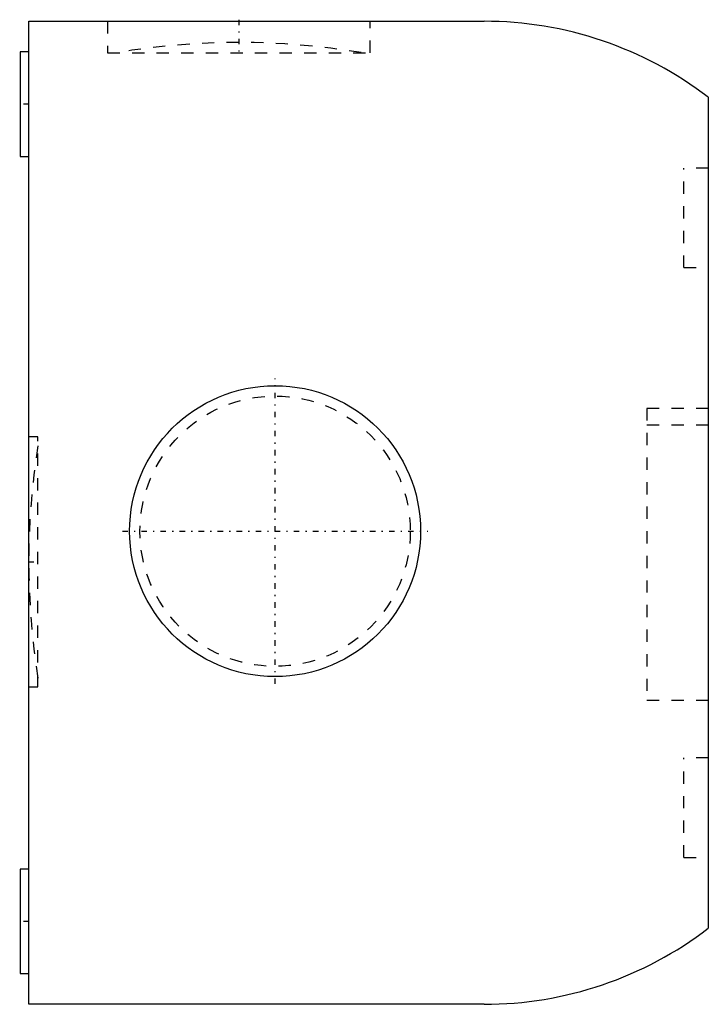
# Model space of a CAD drawing. Extents: x -56 to 0, y -40 to 40.1.
import ezdxf

# ---------------------------------------------------------------- set-up
doc = ezdxf.new("R2010")
doc.units = 0
doc.linetypes.add('CENTER', pattern=[1.5, 0.45, -0.5, 0.05, -0.5])
doc.linetypes.add('DASHED', pattern=[2, 1, -1])
for name, color, linetype in [('AM_0', 7, 'CONTINUOUS'), ('AM_3', 7, 'DASHED'), ('AM_7', 7, 'CENTER')]:
    doc.layers.add(name, color=color, linetype=linetype)

msp = doc.modelspace()

# ---------------------------------------------------------------- linework, layer by layer
at = {"layer": 'AM_0', "color": 7, "linetype": 'CONTINUOUS'}
for p, q in [((-55.3, 40), (-18.25, 40)), ((-55.3, -40), (-55.3, 40)), ((-55.3, 37.5), (-56, 37.5)), ((-56, 37.5), (-56, 29)), ((0, 33.81), (0, -33.81)), ((-56, 29), (-55.3, 29)), ((-55.3, -29), (-56, -29)), ((-56, -29), (-56, -37.5)), ((-56, -37.5), (-55.3, -37.5)), ((-18.25, -40), (-55.3, -40))]:
    msp.add_line(p, q, dxfattribs=at)
msp.add_circle((-35.25, -1.496), 11.839, dxfattribs=at)
for centre, start, end in [((-18.25, 10), 52.53091, 90), ((-18.25, -10), 270, 307.46909)]:
    msp.add_arc(centre, 30, start, end, dxfattribs=at)
at = {"layer": 'AM_3', "color": 6, "linetype": 'DASHED'}
for p, q in [((-48.889, 40), (-48.889, 37.444)), ((-27.511, 37.444), (-27.511, 40)), ((-48.889, 37.444), (-27.511, 37.444)), ((0, 28.05), (-2, 28.05)), ((-2, 19.95), (-2, 28.05)), ((-2, 19.95), (0, 19.95)), ((-5, 8.5), (-5, -15.25)), ((0, 8.5), (-5, 8.5)), ((0, 7.136), (-5, 7.136)), ((-54.55, 6.176), (-55.3, 6.176)), ((-54.55, -14.176), (-54.55, 6.176)), ((-55.3, -14.176), (-54.55, -14.176)), ((-5, -15.25), (0, -15.25)), ((0, -19.95), (-2, -19.95)), ((-2, -28.05), (-2, -19.95)), ((-2, -28.05), (0, -28.05))]:
    msp.add_line(p, q, dxfattribs=at)
msp.add_circle((-35.25, -1.496), 11, dxfattribs=at)
for centre, start, end in [((-38.2, -21.724), 80.44959, 99.55041), ((4.701, -4), 170.93795, 189.06205)]:
    msp.add_arc(centre, 60, start, end, dxfattribs=at)
at = {"layer": 'AM_7', "color": 4, "linetype": 'CENTER'}
for p, q in [((-38.2, 40.128), (-38.2, 37.317)), ((-55.265, 33.25), (-56.035, 33.25)), ((-35.25, -13.927), (-35.25, 10.935)), ((-47.681, -1.496), (-22.819, -1.496)), ((-55.338, -4), (-54.513, -4)), ((-55.265, -33.25), (-56.035, -33.25))]:
    msp.add_line(p, q, dxfattribs=at)

doc.saveas('drawing.dxf')
